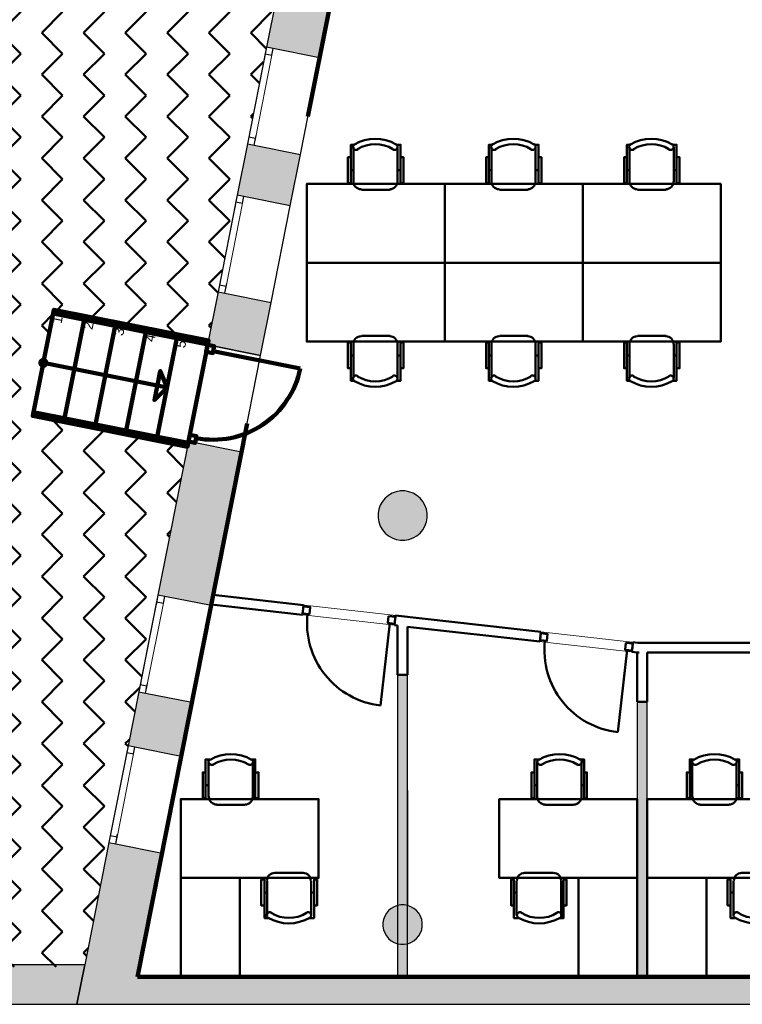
# Model space of a CAD drawing. Header units: metres. Extents: x -1 to 430, y -6 to 34.
# Tile 6 of 15: x 397.1 to 404.44, y 12.84 to 22.83. Entities that reach past the tile are written whole.
import ezdxf

# ---------------------------------------------------------------- set-up
doc = ezdxf.new("R2010")
doc.units = ezdxf.units.M
for name, pattern in [('CONTINUA', [0]), ('PUNKT', [6.35, 0, -6.35]), ('VERDECKT', [9.525, 6.35, -3.175])]:
    doc.linetypes.add(name, pattern=pattern)
for name, color, linetype, lineweight in [('3D P1 MURS EXISTENTS', 7, 'CONTINUA', 25), ('3D P1 MURS NOUS', 7, 'CONTINUA', 25), ('3D P1 PILAR', 7, 'CONTINUA', 25), ('P1  REVESTIMENT pintat (blau fosc)', 7, 'CONTINUA', 25), ('P1 MOBLES', 7, 'CONTINUA', 25), ('P1 REVESTIMENT  enguixat i pintat (lila)', 7, 'CONTINUA', 25)]:
    doc.layers.add(name, color=color, linetype=linetype, lineweight=lineweight)
doc.styles.add('ARIAL', font='arial.ttf')

# ---------------------------------------------------------------- blocks, each defined once
blk = doc.blocks.new('_CLOSEDFILLED')
at = {"color": 0, "linetype": 'ByBlock', "lineweight": -2}
blk.add_solid([(-1, 0), (0, 0), (-1, 0)], dxfattribs=at)
blk = doc.blocks.new('OBJETO_COMPLEJO_13')
at = {"layer": 'P1 MOBLES', "color": 202, "linetype": 'CONTINUA', "lineweight": 50, "transparency": 33554687}
for p, q in [((400.4877, 21.1862), (400.4877, 21.5375)), ((400.9364, 21.5375), (400.9364, 21.1862)), ((400.4623, 21.3047), (400.4877, 21.3047)), ((400.9661, 21.3047), (400.9364, 21.3047)), ((400.8602, 21.1057), (400.5681, 21.1057))]:
    blk.add_line(p, q, dxfattribs=at)
for points in [[(400.4623, 21.4359), (400.4327, 21.4359), (400.4327, 21.1735), (400.4623, 21.1735), (400.4623, 21.5629), (400.5004, 21.5629)], [(400.4969, 21.5673), (400.492, 21.5632), (400.4881, 21.5584), (400.4852, 21.553), (400.4835, 21.5473), (400.4828, 21.5412), (400.4833, 21.5352), (400.4851, 21.5292), (400.488, 21.5235), (400.492, 21.5186), (400.4968, 21.5146), (400.5022, 21.5117), (400.5079, 21.5099), (400.514, 21.5092), (400.52, 21.5097), (400.526, 21.5113), (400.5317, 21.5142)], [(400.8869, 21.5142), (400.8926, 21.5113), (400.8986, 21.5097), (400.9046, 21.5092), (400.9107, 21.5099), (400.9164, 21.5117), (400.9218, 21.5146), (400.9266, 21.5186), (400.9306, 21.5235), (400.9335, 21.5292), (400.9353, 21.5352), (400.9358, 21.5412), (400.9352, 21.5473), (400.9334, 21.553), (400.9305, 21.5584), (400.9266, 21.5632), (400.9217, 21.5673)], [(400.9661, 21.4359), (400.9957, 21.4359), (400.9957, 21.1735), (400.9661, 21.1735), (400.9661, 21.5629), (400.9237, 21.5629)], [(400.4871, 21.1896), (400.4887, 21.1738), (400.4932, 21.1591), (400.5004, 21.1458), (400.51, 21.1342), (400.5216, 21.1246), (400.5349, 21.1174), (400.5496, 21.1129), (400.5654, 21.1113)], [(400.8575, 21.1113), (400.8733, 21.1129), (400.888, 21.1174), (400.9013, 21.1246), (400.9128, 21.1342), (400.9224, 21.1458), (400.9296, 21.1591), (400.9342, 21.1738), (400.9358, 21.1896)]]:
    blk.add_lwpolyline(points, dxfattribs=at)
blk.add_lwpolyline([(401.4148, 20.3649), (400.0136, 20.3649), (400.0136, 21.165), (401.4148, 21.165), (401.4148, 20.3649)], close=True, dxfattribs=at)
for centre, radius, start, end in [((400.7094, 21.2068), 0.4167, 59.57383, 120.44578), ((400.7094, 21.228), 0.3405, 58.2581, 121.76492)]:
    blk.add_arc(centre, radius, start, end, dxfattribs=at)
blk = doc.blocks.new('OBJETO_COMPLEJO_14')
at = {"layer": 'P1 MOBLES', "color": 202, "linetype": 'CONTINUA', "lineweight": 50, "transparency": 33554687}
for p, q in [((400.8602, 19.6241), (400.5681, 19.6241)), ((400.4877, 19.5437), (400.4877, 19.1923)), ((400.9364, 19.1923), (400.9364, 19.5437)), ((400.4623, 19.4252), (400.4877, 19.4252)), ((400.9661, 19.4252), (400.9364, 19.4252))]:
    blk.add_line(p, q, dxfattribs=at)
blk.add_lwpolyline([(401.4148, 20.3649), (400.0136, 20.3649), (400.0136, 19.5649), (401.4148, 19.5649), (401.4148, 20.3649)], close=True, dxfattribs=at)
for points in [[(400.4871, 19.5403), (400.4887, 19.5561), (400.4932, 19.5708), (400.5004, 19.5841), (400.51, 19.5957), (400.5216, 19.6052), (400.5349, 19.6124), (400.5496, 19.617), (400.5654, 19.6186)], [(400.8575, 19.6186), (400.8733, 19.617), (400.888, 19.6124), (400.9013, 19.6052), (400.9128, 19.5957), (400.9224, 19.5841), (400.9296, 19.5708), (400.9342, 19.5561), (400.9358, 19.5403)], [(400.4623, 19.2939), (400.4327, 19.2939), (400.4327, 19.5564), (400.4623, 19.5564), (400.4623, 19.1669), (400.5004, 19.1669)], [(400.9661, 19.2939), (400.9957, 19.2939), (400.9957, 19.5564), (400.9661, 19.5564), (400.9661, 19.1669), (400.9237, 19.1669)], [(400.4969, 19.1625), (400.492, 19.1666), (400.4881, 19.1714), (400.4852, 19.1768), (400.4835, 19.1826), (400.4828, 19.1886), (400.4833, 19.1947), (400.4851, 19.2007), (400.488, 19.2063), (400.492, 19.2113), (400.4968, 19.2152), (400.5022, 19.2181), (400.5079, 19.22), (400.514, 19.2207), (400.52, 19.2202), (400.526, 19.2185), (400.5317, 19.2156)], [(400.8869, 19.2156), (400.8926, 19.2185), (400.8986, 19.2202), (400.9046, 19.2207), (400.9107, 19.22), (400.9164, 19.2181), (400.9218, 19.2152), (400.9266, 19.2113), (400.9306, 19.2063), (400.9335, 19.2007), (400.9353, 19.1947), (400.9358, 19.1886), (400.9352, 19.1826), (400.9334, 19.1768), (400.9305, 19.1714), (400.9266, 19.1666), (400.9217, 19.1625)]]:
    blk.add_lwpolyline(points, dxfattribs=at)
for centre, radius, start, end in [((400.7094, 19.5019), 0.3405, 238.23508, 301.7419), ((400.7094, 19.5231), 0.4167, 239.55422, 300.42617)]:
    blk.add_arc(centre, radius, start, end, dxfattribs=at)
blk = doc.blocks.new('OBJETO_COMPLEJO_15')
at = {"layer": 'P1 MOBLES', "color": 202, "linetype": 'CONTINUA', "lineweight": 50, "transparency": 33554687}
for p, q in [((401.8889, 21.1862), (401.8889, 21.5375)), ((402.3376, 21.5375), (402.3376, 21.1862)), ((401.8635, 21.3047), (401.8889, 21.3047)), ((402.3672, 21.3047), (402.3376, 21.3047)), ((402.2614, 21.1057), (401.9693, 21.1057))]:
    blk.add_line(p, q, dxfattribs=at)
for points in [[(401.8635, 21.4359), (401.8339, 21.4359), (401.8339, 21.1735), (401.8635, 21.1735), (401.8635, 21.5629), (401.9016, 21.5629)], [(401.8981, 21.5673), (401.8932, 21.5632), (401.8892, 21.5584), (401.8864, 21.553), (401.8846, 21.5473), (401.884, 21.5412), (401.8845, 21.5352), (401.8862, 21.5292), (401.8892, 21.5235), (401.8932, 21.5186), (401.898, 21.5146), (401.9034, 21.5117), (401.9091, 21.5099), (401.9151, 21.5092), (401.9212, 21.5097), (401.9272, 21.5113), (401.9329, 21.5142)], [(402.2881, 21.5142), (402.2938, 21.5113), (402.2997, 21.5097), (402.3058, 21.5092), (402.3118, 21.5099), (402.3176, 21.5117), (402.323, 21.5146), (402.3278, 21.5186), (402.3318, 21.5235), (402.3347, 21.5292), (402.3364, 21.5352), (402.337, 21.5412), (402.3363, 21.5473), (402.3346, 21.553), (402.3317, 21.5584), (402.3278, 21.5632), (402.3229, 21.5673)], [(402.3672, 21.4359), (402.3969, 21.4359), (402.3969, 21.1735), (402.3672, 21.1735), (402.3672, 21.5629), (402.3249, 21.5629)], [(401.8882, 21.1896), (401.8898, 21.1738), (401.8944, 21.1591), (401.9016, 21.1458), (401.9112, 21.1342), (401.9228, 21.1246), (401.9361, 21.1174), (401.9508, 21.1129), (401.9666, 21.1113)], [(402.2587, 21.1113), (402.2744, 21.1129), (402.2891, 21.1174), (402.3024, 21.1246), (402.314, 21.1342), (402.3236, 21.1458), (402.3308, 21.1591), (402.3354, 21.1738), (402.337, 21.1896)]]:
    blk.add_lwpolyline(points, dxfattribs=at)
blk.add_lwpolyline([(402.8159, 20.3649), (401.4148, 20.3649), (401.4148, 21.165), (402.8159, 21.165), (402.8159, 20.3649)], close=True, dxfattribs=at)
for centre, radius, start, end in [((402.1106, 21.2068), 0.4167, 59.57383, 120.44578), ((402.1106, 21.228), 0.3405, 58.2581, 121.76492)]:
    blk.add_arc(centre, radius, start, end, dxfattribs=at)
blk = doc.blocks.new('OBJETO_COMPLEJO_16')
at = {"layer": 'P1 MOBLES', "color": 202, "linetype": 'CONTINUA', "lineweight": 50, "transparency": 33554687}
for p, q in [((402.2614, 19.6241), (401.9693, 19.6241)), ((401.8889, 19.5437), (401.8889, 19.1923)), ((402.3376, 19.1923), (402.3376, 19.5437)), ((401.8635, 19.4252), (401.8889, 19.4252)), ((402.3672, 19.4252), (402.3376, 19.4252))]:
    blk.add_line(p, q, dxfattribs=at)
blk.add_lwpolyline([(402.8159, 20.3649), (401.4148, 20.3649), (401.4148, 19.5649), (402.8159, 19.5649), (402.8159, 20.3649)], close=True, dxfattribs=at)
for points in [[(401.8882, 19.5403), (401.8898, 19.5561), (401.8944, 19.5708), (401.9016, 19.5841), (401.9112, 19.5957), (401.9228, 19.6052), (401.9361, 19.6124), (401.9508, 19.617), (401.9666, 19.6186)], [(402.2587, 19.6186), (402.2744, 19.617), (402.2891, 19.6124), (402.3024, 19.6052), (402.314, 19.5957), (402.3236, 19.5841), (402.3308, 19.5708), (402.3354, 19.5561), (402.337, 19.5403)], [(401.8635, 19.2939), (401.8339, 19.2939), (401.8339, 19.5564), (401.8635, 19.5564), (401.8635, 19.1669), (401.9016, 19.1669)], [(402.3672, 19.2939), (402.3969, 19.2939), (402.3969, 19.5564), (402.3672, 19.5564), (402.3672, 19.1669), (402.3249, 19.1669)], [(401.8981, 19.1625), (401.8932, 19.1666), (401.8892, 19.1714), (401.8864, 19.1768), (401.8846, 19.1826), (401.884, 19.1886), (401.8845, 19.1947), (401.8862, 19.2007), (401.8892, 19.2063), (401.8932, 19.2113), (401.898, 19.2152), (401.9034, 19.2181), (401.9091, 19.22), (401.9151, 19.2207), (401.9212, 19.2202), (401.9272, 19.2185), (401.9329, 19.2156)], [(402.2881, 19.2156), (402.2938, 19.2185), (402.2997, 19.2202), (402.3058, 19.2207), (402.3118, 19.22), (402.3176, 19.2181), (402.323, 19.2152), (402.3278, 19.2113), (402.3318, 19.2063), (402.3347, 19.2007), (402.3364, 19.1947), (402.337, 19.1886), (402.3363, 19.1826), (402.3346, 19.1768), (402.3317, 19.1714), (402.3278, 19.1666), (402.3229, 19.1625)]]:
    blk.add_lwpolyline(points, dxfattribs=at)
for centre, radius, start, end in [((402.1106, 19.5019), 0.3405, 238.23508, 301.7419), ((402.1106, 19.5231), 0.4167, 239.55422, 300.42617)]:
    blk.add_arc(centre, radius, start, end, dxfattribs=at)
blk = doc.blocks.new('OBJETO_COMPLEJO_17')
at = {"layer": 'P1 MOBLES', "color": 202, "linetype": 'CONTINUA', "lineweight": 50, "transparency": 33554687}
for p, q in [((403.2901, 21.1862), (403.2901, 21.5375)), ((403.7388, 21.5375), (403.7388, 21.1862)), ((403.2647, 21.3047), (403.2901, 21.3047)), ((403.7684, 21.3047), (403.7388, 21.3047)), ((403.6626, 21.1057), (403.3705, 21.1057))]:
    blk.add_line(p, q, dxfattribs=at)
for points in [[(403.2647, 21.4359), (403.235, 21.4359), (403.235, 21.1735), (403.2647, 21.1735), (403.2647, 21.5629), (403.3028, 21.5629)], [(403.2993, 21.5673), (403.2943, 21.5632), (403.2904, 21.5584), (403.2876, 21.553), (403.2858, 21.5473), (403.2852, 21.5412), (403.2857, 21.5352), (403.2874, 21.5292), (403.2904, 21.5235), (403.2944, 21.5186), (403.2992, 21.5146), (403.3045, 21.5117), (403.3103, 21.5099), (403.3163, 21.5092), (403.3224, 21.5097), (403.3284, 21.5113), (403.3341, 21.5142)], [(403.6893, 21.5142), (403.695, 21.5113), (403.7009, 21.5097), (403.707, 21.5092), (403.713, 21.5099), (403.7188, 21.5117), (403.7242, 21.5146), (403.7289, 21.5186), (403.7329, 21.5235), (403.7359, 21.5292), (403.7376, 21.5352), (403.7381, 21.5412), (403.7375, 21.5473), (403.7358, 21.553), (403.7329, 21.5584), (403.729, 21.5632), (403.7241, 21.5673)], [(403.7684, 21.4359), (403.798, 21.4359), (403.798, 21.1735), (403.7684, 21.1735), (403.7684, 21.5629), (403.7261, 21.5629)], [(403.2894, 21.1896), (403.291, 21.1738), (403.2956, 21.1591), (403.3028, 21.1458), (403.3124, 21.1342), (403.3239, 21.1246), (403.3372, 21.1174), (403.3519, 21.1129), (403.3677, 21.1113)], [(403.6598, 21.1113), (403.6756, 21.1129), (403.6903, 21.1174), (403.7036, 21.1246), (403.7152, 21.1342), (403.7248, 21.1458), (403.732, 21.1591), (403.7366, 21.1738), (403.7381, 21.1896)]]:
    blk.add_lwpolyline(points, dxfattribs=at)
blk.add_lwpolyline([(404.2171, 20.3649), (402.8159, 20.3649), (402.8159, 21.165), (404.2171, 21.165), (404.2171, 20.3649)], close=True, dxfattribs=at)
for centre, radius, start, end in [((403.5117, 21.2068), 0.4167, 59.57383, 120.44578), ((403.5117, 21.228), 0.3405, 58.2581, 121.76492)]:
    blk.add_arc(centre, radius, start, end, dxfattribs=at)
blk = doc.blocks.new('OBJETO_COMPLEJO_18')
at = {"layer": 'P1 MOBLES', "color": 202, "linetype": 'CONTINUA', "lineweight": 50, "transparency": 33554687}
for p, q in [((403.6626, 19.6241), (403.3705, 19.6241)), ((403.2901, 19.5437), (403.2901, 19.1923)), ((403.7388, 19.1923), (403.7388, 19.5437)), ((403.2647, 19.4252), (403.2901, 19.4252)), ((403.7684, 19.4252), (403.7388, 19.4252))]:
    blk.add_line(p, q, dxfattribs=at)
blk.add_lwpolyline([(404.2171, 20.3649), (402.8159, 20.3649), (402.8159, 19.5649), (404.2171, 19.5649), (404.2171, 20.3649)], close=True, dxfattribs=at)
for points in [[(403.2894, 19.5403), (403.291, 19.5561), (403.2956, 19.5708), (403.3028, 19.5841), (403.3124, 19.5957), (403.3239, 19.6052), (403.3372, 19.6124), (403.3519, 19.617), (403.3677, 19.6186)], [(403.6598, 19.6186), (403.6756, 19.617), (403.6903, 19.6124), (403.7036, 19.6052), (403.7152, 19.5957), (403.7248, 19.5841), (403.732, 19.5708), (403.7366, 19.5561), (403.7381, 19.5403)], [(403.2647, 19.2939), (403.235, 19.2939), (403.235, 19.5564), (403.2647, 19.5564), (403.2647, 19.1669), (403.3028, 19.1669)], [(403.7684, 19.2939), (403.798, 19.2939), (403.798, 19.5564), (403.7684, 19.5564), (403.7684, 19.1669), (403.7261, 19.1669)], [(403.2993, 19.1625), (403.2943, 19.1666), (403.2904, 19.1714), (403.2876, 19.1768), (403.2858, 19.1826), (403.2852, 19.1886), (403.2857, 19.1947), (403.2874, 19.2007), (403.2904, 19.2063), (403.2944, 19.2113), (403.2992, 19.2152), (403.3045, 19.2181), (403.3103, 19.22), (403.3163, 19.2207), (403.3224, 19.2202), (403.3284, 19.2185), (403.3341, 19.2156)], [(403.6893, 19.2156), (403.695, 19.2185), (403.7009, 19.2202), (403.707, 19.2207), (403.713, 19.22), (403.7188, 19.2181), (403.7242, 19.2152), (403.7289, 19.2113), (403.7329, 19.2063), (403.7359, 19.2007), (403.7376, 19.1947), (403.7381, 19.1886), (403.7375, 19.1826), (403.7358, 19.1768), (403.7329, 19.1714), (403.729, 19.1666), (403.7241, 19.1625)]]:
    blk.add_lwpolyline(points, dxfattribs=at)
for centre, radius, start, end in [((403.5117, 19.5019), 0.3405, 238.23508, 301.7419), ((403.5117, 19.5231), 0.4167, 239.55422, 300.42617)]:
    blk.add_arc(centre, radius, start, end, dxfattribs=at)

msp = doc.modelspace()

# ---------------------------------------------------------------- hatches: boundary and pattern name
at = {"layer": '3D P1 MURS EXISTENTS', "linetype": 'CONTINUA', "lineweight": 18, "true_color": 0xa0a0a0, "transparency": 33554687}
for points in [[(399.9162, 24.1222), (399.6053, 22.5527), (400.1448, 22.4458), (400.4557, 24.0153)], [(399.3077, 21.0509), (399.8472, 20.9441), (399.9504, 21.4649), (399.4109, 21.5718)], [(399.6529, 19.9631), (399.1134, 20.07), (399.0065, 19.5305), (399.546, 19.4236)], [(398.8121, 18.5496), (398.5038, 16.9935), (399.0434, 16.8866), (399.3517, 18.4427)], [(398.7402, 15.3564), (398.849, 15.9057), (398.3095, 16.0126), (398.2007, 15.4633)], [(398.0063, 14.4823), (397.681, 12.8406), (398.2417, 12.8406), (398.5458, 14.3754)], [(391.8997, 12.8406), (397.681, 12.8406), (397.7603, 13.2406), (391.8997, 13.2406)], [(398.2417, 12.8406), (423.6575, 12.8406), (423.7155, 13.1206), (398.2972, 13.1206)]]:
    msp.add_hatch(color=253, dxfattribs=at).paths.add_polyline_path(points)
at = {"layer": '3D P1 MURS NOUS', "linetype": 'CONTINUA', "lineweight": 18, "true_color": 0x006e00, "transparency": 33554687}
for points in [[(400.936, 16.1836), (400.936, 13.1206), (401.036, 13.1206), (401.036, 16.1836)], [(403.3696, 15.9095), (403.3696, 13.1237), (403.4696, 13.1237), (403.4696, 15.9095)]]:
    msp.add_hatch(color=96, dxfattribs=at).paths.add_polyline_path(points)
at = {"layer": '3D P1 PILAR', "linetype": 'CONTINUA', "lineweight": 18, "transparency": 33554687}
for points in [[(401.0088, 18.0491), (400.9651, 18.0491), (400.9221, 18.0416), (400.8811, 18.0266), (400.8432, 18.0048), (400.8098, 17.9767), (400.7817, 17.9432), (400.7598, 17.9054), (400.7449, 17.8643), (400.7373, 17.8213), (400.7373, 17.7776), (400.7449, 17.7346), (400.7598, 17.6935), (400.7817, 17.6557), (400.8098, 17.6222), (400.8432, 17.5942), (400.8811, 17.5723), (400.9221, 17.5574), (400.9651, 17.5498), (401.0088, 17.5498), (401.0519, 17.5574), (401.0929, 17.5723), (401.1307, 17.5942), (401.1642, 17.6222), (401.1923, 17.6557), (401.2141, 17.6935), (401.2291, 17.7346), (401.2367, 17.7776), (401.2367, 17.8213), (401.2291, 17.8643), (401.2141, 17.9054), (401.1923, 17.9432), (401.1642, 17.9767), (401.1307, 18.0048), (401.0929, 18.0266), (401.0519, 18.0416)], [(401.0045, 13.8492), (400.9695, 13.8492), (400.9351, 13.8431), (400.9022, 13.8312), (400.872, 13.8137), (400.8452, 13.7912), (400.8227, 13.7645), (400.8053, 13.7342), (400.7933, 13.7014), (400.7872, 13.6669), (400.7872, 13.632), (400.7933, 13.5976), (400.8053, 13.5647), (400.8227, 13.5345), (400.8452, 13.5077), (400.872, 13.4852), (400.9022, 13.4677), (400.9351, 13.4558), (400.9695, 13.4497), (401.0045, 13.4497), (401.0389, 13.4558), (401.0717, 13.4677), (401.102, 13.4852), (401.1288, 13.5077), (401.1512, 13.5345), (401.1687, 13.5647), (401.1807, 13.5976), (401.1867, 13.632), (401.1867, 13.6669), (401.1807, 13.7014), (401.1687, 13.7342), (401.1512, 13.7645), (401.1288, 13.7912), (401.102, 13.8137), (401.0717, 13.8312), (401.0389, 13.8431)]]:
    msp.add_hatch(color=9, dxfattribs=at).paths.add_polyline_path(points)
at = {"layer": 'P1 MOBLES', "linetype": 'CONTINUA', "lineweight": 50, "transparency": 33554687}
h = msp.add_hatch(dxfattribs=at)
h.set_pattern_fill('TRAMA', color=202, scale=0.3, angle=135, style=0, pattern_type=2)
h.set_pattern_definition([(135, (-0.84853, 6e-17), (-0.42426407, 3e-17), [0.3, -0.3]), (225, (-0.84853, 6e-17), (-7e-17, -0.42426407), [0.3, -0.3])])
h.paths.add_polyline_path([(400.4234, 26.6821), (400.6941, 28.0485), (394.4398, 28.0485), (394.4398, 13.2195), (397.7561, 13.2195), (398.8018, 18.4972), (397.2323, 18.8081), (397.446, 19.8872), (399.0155, 19.5762), (400.2096, 25.603), (398.6401, 25.914), (398.8539, 26.993)], flags=0)

# ---------------------------------------------------------------- linework, layer by layer
at = {"layer": '3D P1 MURS EXISTENTS', "color": 7, "linetype": 'CONTINUA', "lineweight": 25, "transparency": 33554687}
for p, q in [((399.9162, 24.1222), (399.6053, 22.5527)), ((400.1448, 22.4458), (400.4557, 24.0153)), ((399.6053, 22.5527), (399.4109, 21.5718)), ((399.6739, 22.5391), (399.6053, 22.5527)), ((400.1448, 22.4458), (399.6739, 22.5391)), ((399.9504, 21.4649), (400.1448, 22.4458)), ((399.4109, 21.5718), (399.3077, 21.0509)), ((399.4109, 21.5718), (399.4796, 21.5582)), ((399.4796, 21.5582), (399.9504, 21.4649)), ((399.8472, 20.9441), (399.9504, 21.4649)), ((399.3077, 21.0509), (399.1134, 20.07)), ((399.3764, 21.0373), (399.3077, 21.0509)), ((399.8472, 20.9441), (399.3764, 21.0373)), ((399.6529, 19.9631), (399.8472, 20.9441)), ((399.1134, 20.07), (399.0065, 19.5305)), ((399.1134, 20.07), (399.182, 20.0564)), ((399.182, 20.0564), (399.6529, 19.9631)), ((399.546, 19.4236), (399.6529, 19.9631)), ((399.0065, 19.5305), (399.546, 19.4236)), ((398.8121, 18.5496), (398.5038, 16.9935)), ((399.3517, 18.4427), (398.8121, 18.5496)), ((399.0434, 16.8866), (399.3517, 18.4427)), ((398.5038, 16.9935), (398.3095, 16.0126)), ((398.5725, 16.9799), (398.5038, 16.9935)), ((399.0434, 16.8866), (398.5725, 16.9799)), ((398.849, 15.9057), (399.0434, 16.8866)), ((398.3095, 16.0126), (398.2007, 15.4633)), ((398.3095, 16.0126), (398.3782, 15.999)), ((398.3782, 15.999), (398.849, 15.9057)), ((398.7402, 15.3564), (398.849, 15.9057)), ((398.2007, 15.4633), (398.0063, 14.4823)), ((398.2693, 15.4497), (398.2007, 15.4633)), ((398.7402, 15.3564), (398.2693, 15.4497)), ((398.5458, 14.3754), (398.7402, 15.3564)), ((398.0063, 14.4823), (397.7603, 13.2406)), ((398.0063, 14.4823), (398.075, 14.4687)), ((398.075, 14.4687), (398.5458, 14.3754)), ((398.2972, 13.1206), (398.5458, 14.3754)), ((397.7603, 13.2406), (394.4398, 13.2406)), ((397.681, 12.8406), (397.7603, 13.2406)), ((397.7603, 13.2406), (397.681, 12.8406)), ((423.7155, 13.1206), (398.2972, 13.1206)), ((391.8997, 12.8406), (397.681, 12.8406)), ((397.681, 12.8406), (398.2417, 12.8406)), ((398.2417, 12.8406), (423.6575, 12.8406))]:
    msp.add_line(p, q, dxfattribs=at)
at = {"layer": '3D P1 MURS EXISTENTS', "color": 7, "linetype": 'PUNKT', "lineweight": 25, "transparency": 33554687}
for p, q in [((399.6053, 22.5527), (399.4109, 21.5718)), ((399.4796, 21.5582), (399.6739, 22.5391)), ((399.6739, 22.5391), (399.6053, 22.5527)), ((399.4109, 21.5718), (399.4796, 21.5582)), ((399.3077, 21.0509), (399.1134, 20.07)), ((399.182, 20.0564), (399.3764, 21.0373)), ((399.3764, 21.0373), (399.3077, 21.0509)), ((399.1134, 20.07), (399.182, 20.0564)), ((398.5038, 16.9935), (398.3095, 16.0126)), ((398.5725, 16.9799), (398.5038, 16.9935)), ((398.3782, 15.999), (398.5725, 16.9799)), ((398.3095, 16.0126), (398.3782, 15.999)), ((398.2007, 15.4633), (398.0063, 14.4823)), ((398.075, 14.4687), (398.2693, 15.4497)), ((398.2693, 15.4497), (398.2007, 15.4633)), ((398.0063, 14.4823), (398.075, 14.4687))]:
    msp.add_line(p, q, dxfattribs=at)
at = {"layer": '3D P1 MURS EXISTENTS', "color": 40, "linetype": 'CONTINUA', "lineweight": 18, "transparency": 33554687}
for points in [[(399.5917, 22.484), (399.4245, 21.6404), (399.4932, 21.6268), (399.6603, 22.4704), (399.5917, 22.484)], [(399.2941, 20.9823), (399.127, 20.1387), (399.1956, 20.1251), (399.3628, 20.9687), (399.2941, 20.9823)], [(398.4902, 16.9248), (398.3231, 16.0812), (398.3918, 16.0676), (398.5589, 16.9112), (398.4902, 16.9248)], [(398.1871, 15.3946), (398.0199, 14.551), (398.0886, 14.5374), (398.2557, 15.381), (398.1871, 15.3946)]]:
    msp.add_lwpolyline(points, close=True, dxfattribs=at)
at = {"layer": '3D P1 MURS EXISTENTS', "color": 7, "linetype": 'CONTINUA', "lineweight": 25, "transparency": 33554687}
for points in [[(399.6053, 22.5527), (399.5917, 22.484), (399.6603, 22.4704), (399.6739, 22.5391), (399.6053, 22.5527)], [(399.4245, 21.6404), (399.4109, 21.5718), (399.4796, 21.5582), (399.4932, 21.6268), (399.4245, 21.6404)], [(399.3077, 21.0509), (399.2941, 20.9823), (399.3628, 20.9687), (399.3764, 21.0373), (399.3077, 21.0509)], [(399.127, 20.1387), (399.1134, 20.07), (399.182, 20.0564), (399.1956, 20.1251), (399.127, 20.1387)], [(398.5038, 16.9935), (398.4902, 16.9248), (398.5589, 16.9112), (398.5725, 16.9799), (398.5038, 16.9935)], [(398.3231, 16.0812), (398.3095, 16.0126), (398.3782, 15.999), (398.3918, 16.0676), (398.3231, 16.0812)], [(398.2007, 15.4633), (398.1871, 15.3946), (398.2557, 15.381), (398.2693, 15.4497), (398.2007, 15.4633)], [(398.0199, 14.551), (398.0063, 14.4823), (398.075, 14.4687), (398.0886, 14.5374), (398.0199, 14.551)]]:
    msp.add_lwpolyline(points, close=True, dxfattribs=at)
at = {"layer": '3D P1 MURS NOUS', "color": 240, "linetype": 'CONTINUA', "lineweight": 140, "transparency": 33554687}
for p, q in [((397.44, 19.8497), (397.2405, 18.8494)), ((397.7538, 19.7871), (397.5543, 18.7868)), ((398.0676, 19.7245), (397.8681, 18.7242)), ((398.3815, 19.6619), (398.1819, 18.6616)), ((398.6953, 19.5993), (398.4958, 18.599)), ((399.0654, 19.4679), (399.9473, 19.2931)), ((397.3403, 19.3495), (398.5955, 19.0991))]:
    msp.add_line(p, q, dxfattribs=at)
at = {"layer": '3D P1 MURS NOUS', "color": 7, "linetype": 'CONTINUA', "lineweight": 25, "transparency": 33554687}
for p, q in [((399.546, 19.4236), (399.0065, 19.5305)), ((399.3517, 18.4427), (399.546, 19.4236)), ((400.936, 16.1836), (400.936, 13.1206)), ((401.036, 16.1836), (400.936, 16.1836)), ((401.036, 13.1206), (401.036, 16.1836)), ((403.3696, 15.9095), (403.3696, 13.1237)), ((403.4696, 15.9095), (403.3696, 15.9095)), ((403.4696, 13.1237), (403.4696, 15.9095)), ((400.936, 13.1206), (401.036, 13.1206)), ((403.3696, 13.1237), (403.4696, 13.1237))]:
    msp.add_line(p, q, dxfattribs=at)
at = {"layer": '3D P1 MURS NOUS', "color": 4, "linetype": 'CONTINUA', "lineweight": 50, "transparency": 33554687}
for p, q in [((399.0648, 16.995), (399.0453, 16.8966)), ((399.9816, 16.8917), (399.0648, 16.995)), ((399.0453, 16.8966), (399.9704, 16.7924)), ((399.9816, 16.8917), (399.9704, 16.7924)), ((400.9045, 16.6871), (400.9157, 16.7865)), ((402.3914, 16.6203), (400.9157, 16.7865)), ((400.8565, 16.7076), (400.7625, 15.8729)), ((400.9045, 16.6871), (400.936, 16.6836)), ((400.936, 16.6836), (400.936, 16.1836)), ((401.036, 16.1836), (401.036, 16.6723)), ((401.036, 16.6723), (402.3802, 16.5209)), ((402.3914, 16.6203), (402.3802, 16.5209)), ((403.3146, 16.4179), (403.3249, 16.5095)), ((403.3249, 16.5095), (403.3255, 16.5151)), ((403.3752, 16.5095), (403.3255, 16.5151)), ((404.7972, 16.5095), (403.3752, 16.5095)), ((403.2663, 16.4362), (403.1723, 15.6015)), ((403.3143, 16.4157), (403.3146, 16.4179)), ((403.3143, 16.4157), (403.3696, 16.4095)), ((403.3696, 16.4095), (403.3878, 16.4095)), ((403.3696, 16.4095), (403.3696, 15.9095)), ((403.3898, 16.4092), (403.3696, 16.4095)), ((403.3878, 16.4095), (403.3898, 16.4092)), ((403.4696, 16.4095), (404.7972, 16.4095)), ((403.4696, 15.9095), (403.4696, 16.4095)), ((400.936, 16.1836), (401.036, 16.1836)), ((403.3696, 15.9095), (403.4696, 15.9095))]:
    msp.add_line(p, q, dxfattribs=at)
at = {"layer": '3D P1 MURS NOUS', "color": 240, "linetype": 'CONTINUA', "lineweight": 140, "transparency": 33554687}
for points in [[(397.44, 19.8497), (399.0091, 19.5367), (399.0169, 19.5759), (397.4478, 19.8889), (397.44, 19.8497)], [(397.44, 19.8497), (399.0091, 19.5367), (398.8096, 18.5364), (397.2405, 18.8494), (397.44, 19.8497)], [(398.9929, 19.4618), (399.0065, 19.5305), (399.0752, 19.5169), (399.0615, 19.4482), (398.9929, 19.4618)], [(398.5955, 19.0991), (398.5268, 19.2658), (398.4681, 18.9716), (398.5955, 19.0991)], [(397.2405, 18.8494), (398.8096, 18.5364), (398.8018, 18.4972), (397.2327, 18.8101), (397.2405, 18.8494)], [(398.8123, 18.5505), (398.8259, 18.6192), (398.8946, 18.6056), (398.881, 18.5369), (398.8123, 18.5505)]]:
    msp.add_lwpolyline(points, close=True, dxfattribs=at)
at = {"layer": '3D P1 MURS NOUS', "color": 4, "linetype": 'CONTINUA', "lineweight": 50, "transparency": 33554687}
for points in [[(399.9799, 16.8768), (400.0495, 16.869), (400.0417, 16.7994), (399.9721, 16.8073), (399.9799, 16.8768)], [(400.8445, 16.7794), (400.914, 16.7716), (400.9062, 16.702), (400.8366, 16.7099), (400.8445, 16.7794)], [(402.3897, 16.6054), (402.4593, 16.5975), (402.4514, 16.528), (402.3819, 16.5358), (402.3897, 16.6054)], [(403.2543, 16.508), (403.3238, 16.5002), (403.316, 16.4306), (403.2464, 16.4384), (403.2543, 16.508)]]:
    msp.add_lwpolyline(points, close=True, dxfattribs=at)
at = {"layer": '3D P1 MURS NOUS', "color": 240, "linetype": 'CONTINUA', "lineweight": 140, "transparency": 33554687}
msp.add_circle((397.3403, 19.3495), 0.03, dxfattribs=at)
msp.add_arc((399.0654, 19.4679), 0.899, 258.79336, 348.79336, dxfattribs=at)
at = {"layer": '3D P1 MURS NOUS', "color": 4, "linetype": 'CONTINUA', "lineweight": 50, "transparency": 33554687}
for centre in [(400.8565, 16.7076), (403.2663, 16.4362)]:
    msp.add_arc(centre, 0.84, 173.57296, 263.57296, dxfattribs=at)
at = {"layer": '3D P1 PILAR', "color": 7, "linetype": 'CONTINUA', "lineweight": 25, "transparency": 33554687}
for p, q in [((400.8432, 18.0048), (400.8098, 17.9767)), ((400.8811, 18.0266), (400.8432, 18.0048)), ((400.9221, 18.0416), (400.8811, 18.0266)), ((400.9651, 18.0491), (400.9221, 18.0416)), ((401.0088, 18.0491), (400.9651, 18.0491)), ((401.0519, 18.0416), (401.0088, 18.0491)), ((401.0929, 18.0266), (401.0519, 18.0416)), ((401.1307, 18.0048), (401.0929, 18.0266)), ((401.1642, 17.9767), (401.1307, 18.0048)), ((400.7598, 17.9054), (400.7449, 17.8643)), ((400.7817, 17.9432), (400.7598, 17.9054)), ((400.8098, 17.9767), (400.7817, 17.9432)), ((401.1923, 17.9432), (401.1642, 17.9767)), ((401.2141, 17.9054), (401.1923, 17.9432)), ((401.2291, 17.8643), (401.2141, 17.9054)), ((400.7449, 17.8643), (400.7373, 17.8213)), ((400.7373, 17.8213), (400.7373, 17.7776)), ((401.2367, 17.8213), (401.2291, 17.8643)), ((401.2367, 17.7776), (401.2367, 17.8213)), ((400.7373, 17.7776), (400.7449, 17.7346)), ((400.7449, 17.7346), (400.7598, 17.6935)), ((400.7598, 17.6935), (400.7817, 17.6557)), ((401.1923, 17.6557), (401.2141, 17.6935)), ((401.2141, 17.6935), (401.2291, 17.7346)), ((401.2291, 17.7346), (401.2367, 17.7776)), ((400.7817, 17.6557), (400.8098, 17.6222)), ((400.8098, 17.6222), (400.8432, 17.5942)), ((400.8432, 17.5942), (400.8811, 17.5723)), ((401.0929, 17.5723), (401.1307, 17.5942)), ((401.1307, 17.5942), (401.1642, 17.6222)), ((401.1642, 17.6222), (401.1923, 17.6557)), ((400.8811, 17.5723), (400.9221, 17.5574)), ((400.9221, 17.5574), (400.9651, 17.5498)), ((400.9651, 17.5498), (401.0088, 17.5498)), ((401.0088, 17.5498), (401.0519, 17.5574)), ((401.0519, 17.5574), (401.0929, 17.5723)), ((400.8452, 13.7912), (400.8227, 13.7645)), ((400.872, 13.8137), (400.8452, 13.7912)), ((400.9022, 13.8312), (400.872, 13.8137)), ((400.9351, 13.8431), (400.9022, 13.8312)), ((400.9695, 13.8492), (400.9351, 13.8431)), ((401.0045, 13.8492), (400.9695, 13.8492)), ((401.0389, 13.8431), (401.0045, 13.8492)), ((401.0717, 13.8312), (401.0389, 13.8431)), ((401.102, 13.8137), (401.0717, 13.8312)), ((401.1288, 13.7912), (401.102, 13.8137)), ((401.1512, 13.7645), (401.1288, 13.7912)), ((400.7933, 13.7014), (400.7872, 13.6669)), ((400.8053, 13.7342), (400.7933, 13.7014)), ((400.8227, 13.7645), (400.8053, 13.7342)), ((401.1687, 13.7342), (401.1512, 13.7645)), ((401.1807, 13.7014), (401.1687, 13.7342)), ((401.1867, 13.6669), (401.1807, 13.7014)), ((400.7872, 13.6669), (400.7872, 13.632)), ((400.7872, 13.632), (400.7933, 13.5976)), ((400.7933, 13.5976), (400.8053, 13.5647)), ((401.1687, 13.5647), (401.1807, 13.5976)), ((401.1807, 13.5976), (401.1867, 13.632)), ((401.1867, 13.632), (401.1867, 13.6669)), ((400.8053, 13.5647), (400.8227, 13.5345)), ((400.8227, 13.5345), (400.8452, 13.5077)), ((400.8452, 13.5077), (400.872, 13.4852)), ((401.102, 13.4852), (401.1288, 13.5077)), ((401.1288, 13.5077), (401.1512, 13.5345)), ((401.1512, 13.5345), (401.1687, 13.5647)), ((400.872, 13.4852), (400.9022, 13.4677)), ((400.9022, 13.4677), (400.9351, 13.4558)), ((400.9351, 13.4558), (400.9695, 13.4497)), ((400.9695, 13.4497), (401.0045, 13.4497)), ((401.0045, 13.4497), (401.0389, 13.4558)), ((401.0389, 13.4558), (401.0717, 13.4677)), ((401.0717, 13.4677), (401.102, 13.4852))]:
    msp.add_line(p, q, dxfattribs=at)
at = {"layer": 'P1  REVESTIMENT pintat (blau fosc)', "color": 180, "linetype": 'VERDECKT', "lineweight": 13, "transparency": 33554687}
for p, q in [((399.0648, 16.995), (402.3914, 16.6203)), ((400.936, 16.6836), (399.0453, 16.8966)), ((400.936, 16.6836), (400.936, 16.1836)), ((401.036, 16.6723), (401.036, 16.1836)), ((403.3696, 16.4095), (401.036, 16.6723)), ((402.3914, 16.6203), (403.3752, 16.5095)), ((403.3752, 16.5095), (409.695, 16.5095)), ((403.3696, 15.9095), (403.3696, 16.4095)), ((405.7872, 16.4095), (403.4696, 16.4095)), ((403.4696, 16.4095), (403.4696, 15.9095))]:
    msp.add_line(p, q, dxfattribs=at)
at = {"layer": 'P1  REVESTIMENT pintat (blau fosc)', "color": 180, "linetype": 'CONTINUA', "lineweight": 13, "transparency": 33554687}
for p, q in [((400.936, 16.1836), (400.9351, 13.8431)), ((401.036, 16.1836), (401.0389, 13.8431)), ((403.3696, 15.9095), (403.3696, 13.1237)), ((403.4696, 15.9095), (403.4696, 13.1237))]:
    msp.add_line(p, q, dxfattribs=at)
at = {"layer": 'P1 MOBLES', "color": 202, "linetype": 'CONTINUA', "lineweight": 50, "transparency": 33554687}
for p, q in [((399.017, 14.944), (399.017, 15.2995)), ((399.4657, 15.2995), (399.4657, 14.944)), ((402.3546, 14.944), (402.3546, 15.2995)), ((402.8034, 15.2995), (402.8034, 14.944)), ((403.9267, 14.944), (403.9267, 15.2995)), ((404.3755, 15.2995), (404.3755, 14.944)), ((398.9874, 15.0625), (399.017, 15.0625)), ((399.4911, 15.0625), (399.4657, 15.0625)), ((402.325, 15.0625), (402.3546, 15.0625)), ((402.8288, 15.0625), (402.8034, 15.0625)), ((403.9013, 15.0625), (403.9267, 15.0625)), ((404.4051, 15.0625), (404.3755, 15.0625)), ((399.3853, 14.8635), (399.0974, 14.8635)), ((402.7229, 14.8635), (402.4308, 14.8635)), ((404.2993, 14.8635), (404.0072, 14.8635)), ((399.6107, 13.7417), (399.6107, 14.0931)), ((399.6911, 14.1735), (399.979, 14.1735)), ((400.0594, 14.0931), (400.0594, 13.7417)), ((402.143, 14.0931), (402.143, 13.7417)), ((402.5155, 14.1735), (402.2234, 14.1735)), ((402.5959, 13.7417), (402.5959, 14.0931)), ((404.3458, 13.7417), (404.3458, 14.0931)), ((404.4263, 14.1735), (404.7141, 14.1735)), ((399.5853, 13.9746), (399.6107, 13.9746)), ((400.089, 13.9746), (400.0594, 13.9746)), ((402.1176, 13.9746), (402.143, 13.9746)), ((402.6213, 13.9746), (402.5959, 13.9746)), ((404.3162, 13.9746), (404.3458, 13.9746))]:
    msp.add_line(p, q, dxfattribs=at)
for points in [[(398.9874, 15.1937), (398.9577, 15.1937), (398.9577, 14.9313), (398.9874, 14.9313), (398.9874, 15.3249), (399.0297, 15.3249)], [(399.0311, 15.328), (399.0262, 15.324), (399.0222, 15.3192), (399.0194, 15.3138), (399.0176, 15.308), (399.017, 15.3019), (399.0175, 15.2959), (399.0192, 15.2899), (399.0222, 15.2843), (399.0262, 15.2793), (399.031, 15.2753), (399.0364, 15.2724), (399.0421, 15.2706), (399.0481, 15.2699), (399.0542, 15.2704), (399.0602, 15.272), (399.0659, 15.2749)], [(399.4211, 15.2749), (399.4268, 15.272), (399.4327, 15.2704), (399.4388, 15.2699), (399.4448, 15.2706), (399.4506, 15.2724), (399.456, 15.2753), (399.4607, 15.2793), (399.4648, 15.2843), (399.4677, 15.2899), (399.4694, 15.2959), (399.47, 15.3019), (399.4693, 15.308), (399.4676, 15.3138), (399.4647, 15.3192), (399.4608, 15.324), (399.4559, 15.328)], [(399.4911, 15.1937), (399.525, 15.1937), (399.525, 14.9313), (399.4911, 14.9313), (399.4911, 15.3249), (399.453, 15.3249)], [(402.325, 15.1937), (402.2954, 15.1937), (402.2954, 14.9313), (402.325, 14.9313), (402.325, 15.3249), (402.3673, 15.3249)], [(402.3687, 15.328), (402.3638, 15.324), (402.3599, 15.3192), (402.357, 15.3138), (402.3553, 15.308), (402.3546, 15.3019), (402.3552, 15.2959), (402.3569, 15.2899), (402.3598, 15.2843), (402.3639, 15.2793), (402.3686, 15.2753), (402.374, 15.2724), (402.3798, 15.2706), (402.3858, 15.2699), (402.3919, 15.2704), (402.3978, 15.272), (402.4035, 15.2749)], [(402.7587, 15.2749), (402.7644, 15.272), (402.7704, 15.2704), (402.7765, 15.2699), (402.7825, 15.2706), (402.7882, 15.2724), (402.7936, 15.2753), (402.7984, 15.2793), (402.8024, 15.2843), (402.8054, 15.2899), (402.8071, 15.2959), (402.8076, 15.3019), (402.807, 15.308), (402.8052, 15.3138), (402.8024, 15.3192), (402.7984, 15.324), (402.7935, 15.328)], [(402.8288, 15.1937), (402.8584, 15.1937), (402.8584, 14.9313), (402.8288, 14.9313), (402.8288, 15.3249), (402.7907, 15.3249)], [(403.9013, 15.1937), (403.8717, 15.1937), (403.8717, 14.9313), (403.9013, 14.9313), (403.9013, 15.3249), (403.9394, 15.3249)], [(403.9408, 15.328), (403.9359, 15.324), (403.932, 15.3192), (403.9291, 15.3138), (403.9274, 15.308), (403.9267, 15.3019), (403.9273, 15.2959), (403.929, 15.2899), (403.9319, 15.2843), (403.936, 15.2793), (403.9407, 15.2753), (403.9461, 15.2724), (403.9519, 15.2706), (403.9579, 15.2699), (403.964, 15.2704), (403.9699, 15.272), (403.9756, 15.2749)], [(404.3308, 15.2749), (404.3365, 15.272), (404.3425, 15.2704), (404.3486, 15.2699), (404.3546, 15.2706), (404.3603, 15.2724), (404.3657, 15.2753), (404.3705, 15.2793), (404.3745, 15.2843), (404.3775, 15.2899), (404.3792, 15.2959), (404.3797, 15.3019), (404.3791, 15.308), (404.3773, 15.3138), (404.3745, 15.3192), (404.3705, 15.324), (404.3656, 15.328)], [(404.4051, 15.1937), (404.4347, 15.1937), (404.4347, 14.9313), (404.4051, 14.9313), (404.4051, 15.3249), (404.3628, 15.3249)], [(399.0212, 14.9461), (399.0228, 14.9303), (399.0274, 14.9156), (399.0346, 14.9023), (399.0442, 14.8907), (399.0558, 14.8811), (399.0691, 14.8739), (399.0838, 14.8693), (399.0995, 14.8678)], [(399.3874, 14.8678), (399.4032, 14.8693), (399.4179, 14.8739), (399.4312, 14.8811), (399.4428, 14.8907), (399.4523, 14.9023), (399.4596, 14.9156), (399.4641, 14.9303), (399.4657, 14.9461)], [(402.3546, 14.9461), (402.3562, 14.9303), (402.3608, 14.9156), (402.368, 14.9023), (402.3776, 14.8907), (402.3892, 14.8811), (402.4025, 14.8739), (402.4172, 14.8693), (402.433, 14.8678)], [(402.725, 14.8678), (402.7408, 14.8693), (402.7555, 14.8739), (402.7688, 14.8811), (402.7804, 14.8907), (402.79, 14.9023), (402.7972, 14.9156), (402.8018, 14.9303), (402.8034, 14.9461)], [(403.931, 14.9461), (403.9326, 14.9303), (403.9371, 14.9156), (403.9444, 14.9023), (403.9539, 14.8907), (403.9655, 14.8811), (403.9788, 14.8739), (403.9935, 14.8693), (404.0093, 14.8678)], [(404.3014, 14.8678), (404.3172, 14.8693), (404.3319, 14.8739), (404.3452, 14.8811), (404.3568, 14.8907), (404.3663, 14.9023), (404.3735, 14.9156), (404.3781, 14.9303), (404.3797, 14.9461)], [(399.5853, 13.8433), (399.5514, 13.8433), (399.5514, 14.1058), (399.5853, 14.1058), (399.5853, 13.7163), (399.6234, 13.7163)], [(399.6102, 14.0956), (399.6118, 14.1114), (399.6164, 14.1261), (399.6236, 14.1394), (399.6332, 14.151), (399.6448, 14.1605), (399.6581, 14.1677), (399.6728, 14.1723), (399.6885, 14.1739)], [(399.9764, 14.1739), (399.9922, 14.1723), (400.0069, 14.1677), (400.0202, 14.1605), (400.0318, 14.151), (400.0413, 14.1394), (400.0486, 14.1261), (400.0531, 14.1114), (400.0547, 14.0956)], [(400.089, 13.8433), (400.1187, 13.8433), (400.1187, 14.1058), (400.089, 14.1058), (400.089, 13.7163), (400.0467, 13.7163)], [(402.1176, 13.8433), (402.088, 13.8433), (402.088, 14.1058), (402.1176, 14.1058), (402.1176, 13.7163), (402.1599, 13.7163)], [(402.2261, 14.1739), (402.2103, 14.1723), (402.1956, 14.1677), (402.1823, 14.1605), (402.1707, 14.151), (402.1611, 14.1394), (402.1539, 14.1261), (402.1494, 14.1114), (402.1478, 14.0956)], [(402.5965, 14.0956), (402.5949, 14.1114), (402.5903, 14.1261), (402.5831, 14.1394), (402.5736, 14.151), (402.562, 14.1605), (402.5487, 14.1677), (402.534, 14.1723), (402.5182, 14.1739)], [(402.6213, 13.8433), (402.651, 13.8433), (402.651, 14.1058), (402.6213, 14.1058), (402.6213, 13.7163), (402.5832, 13.7163)], [(404.3162, 13.8433), (404.2866, 13.8433), (404.2866, 14.1058), (404.3162, 14.1058), (404.3162, 13.7163), (404.3585, 13.7163)], [(404.429, 14.1739), (404.4132, 14.1723), (404.3985, 14.1677), (404.3852, 14.1605), (404.3736, 14.151), (404.3641, 14.1394), (404.3569, 14.1261), (404.3523, 14.1114), (404.3507, 14.0956)], [(399.6201, 13.7178), (399.6151, 13.7219), (399.6112, 13.7267), (399.6084, 13.7321), (399.6066, 13.7379), (399.606, 13.7439), (399.6065, 13.75), (399.6082, 13.756), (399.6112, 13.7616), (399.6152, 13.7666), (399.62, 13.7705), (399.6253, 13.7734), (399.6311, 13.7753), (399.6371, 13.776), (399.6432, 13.7755), (399.6492, 13.7738), (399.6549, 13.7709)], [(400.0101, 13.7709), (400.0158, 13.7738), (400.0217, 13.7755), (400.0278, 13.776), (400.0338, 13.7753), (400.0396, 13.7734), (400.045, 13.7705), (400.0497, 13.7666), (400.0538, 13.7616), (400.0567, 13.756), (400.0584, 13.75), (400.059, 13.7439), (400.0583, 13.7379), (400.0566, 13.7321), (400.0537, 13.7267), (400.0498, 13.7219), (400.0449, 13.7178)], [(402.1967, 13.7709), (402.191, 13.7738), (402.185, 13.7755), (402.1789, 13.776), (402.1729, 13.7753), (402.1671, 13.7734), (402.1618, 13.7705), (402.157, 13.7666), (402.153, 13.7616), (402.15, 13.756), (402.1483, 13.75), (402.1478, 13.7439), (402.1484, 13.7379), (402.1502, 13.7321), (402.153, 13.7267), (402.1569, 13.7219), (402.1618, 13.7178)], [(402.5867, 13.7178), (402.5916, 13.7219), (402.5955, 13.7267), (402.5983, 13.7321), (402.6001, 13.7379), (402.6007, 13.7439), (402.6002, 13.75), (402.5985, 13.756), (402.5955, 13.7616), (402.5915, 13.7666), (402.5867, 13.7705), (402.5814, 13.7734), (402.5756, 13.7753), (402.5696, 13.776), (402.5635, 13.7755), (402.5575, 13.7738), (402.5518, 13.7709)], [(404.3954, 13.7709), (404.3897, 13.7738), (404.3837, 13.7755), (404.3776, 13.776), (404.3716, 13.7753), (404.3658, 13.7734), (404.3605, 13.7705), (404.3557, 13.7666), (404.3517, 13.7616), (404.3487, 13.756), (404.347, 13.75), (404.3465, 13.7439), (404.3471, 13.7379), (404.3489, 13.7321), (404.3517, 13.7267), (404.3556, 13.7219), (404.3605, 13.7178)]]:
    msp.add_lwpolyline(points, dxfattribs=at)
for points in [[(398.7344, 14.1227), (400.1346, 14.1227), (400.1346, 14.9228), (398.7344, 14.9228), (398.7344, 14.1227)], [(403.368, 14.1227), (401.968, 14.1227), (401.968, 14.9228), (403.368, 14.9228), (403.368, 14.1227)], [(403.4696, 14.1227), (404.8697, 14.1227), (404.8697, 14.9228), (403.4696, 14.9228), (403.4696, 14.1227)], [(399.3355, 13.1237), (398.7344, 13.1237), (398.7344, 14.1227), (399.3355, 14.1227), (399.3355, 13.1237)], [(402.7711, 13.1247), (403.368, 13.1247), (403.368, 14.1237), (402.7711, 14.1237), (402.7711, 13.1247)], [(404.0707, 13.1237), (403.4696, 13.1237), (403.4696, 14.1227), (404.0707, 14.1227), (404.0707, 13.1237)]]:
    msp.add_lwpolyline(points, close=True, dxfattribs=at)
for centre, radius, start, end in [((399.2436, 14.9633), 0.4167, 59.57377, 120.44586), ((399.2436, 14.9845), 0.3405, 58.25811, 121.76536), ((402.5812, 14.9633), 0.4167, 59.57375, 120.44586), ((402.5812, 14.9845), 0.3405, 58.25798, 121.7655), ((404.1533, 14.9633), 0.4167, 59.57377, 120.44589), ((404.1533, 14.9845), 0.3405, 58.25809, 121.76541), ((399.8326, 14.0784), 0.4167, 239.55446, 300.42637), ((399.8326, 14.0572), 0.3405, 238.23499, 301.74179), ((402.3742, 14.0784), 0.4167, 239.57366, 300.44551), ((402.3742, 14.0572), 0.3405, 238.25823, 301.76503), ((404.5729, 14.0784), 0.4167, 239.57361, 300.44553), ((404.5729, 14.0572), 0.3405, 238.25817, 301.76511)]:
    msp.add_arc(centre, radius, start, end, dxfattribs=at)
at = {"layer": 'P1 REVESTIMENT  enguixat i pintat (lila)', "color": 220, "linetype": 'VERDECKT', "lineweight": 100, "transparency": 33554687}
for p, q in [((401.2607, 28.0782), (398.2972, 13.1206)), ((398.2972, 13.1206), (423.7155, 13.1206))]:
    msp.add_line(p, q, dxfattribs=at)
at = {"layer": 'P1 REVESTIMENT  enguixat i pintat (lila)', "color": 180, "linetype": 'CONTINUA', "lineweight": 13, "transparency": 33554687}
for p, q in [((400.9351, 13.4558), (400.936, 13.1206)), ((401.036, 13.4553), (401.036, 13.1206))]:
    msp.add_line(p, q, dxfattribs=at)

# ---------------------------------------------------------------- block references
at = {"layer": '3D P1 PILAR', "color": 7, "linetype": 'CONTINUA', "lineweight": 25, "transparency": 33554687, "xscale": 0.0002666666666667, "yscale": 0.0002666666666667, "zscale": 0.0002666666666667}
for p in [(400.987, 17.7995), (400.987, 13.6495)]:
    msp.add_blockref('_CLOSEDFILLED', p, dxfattribs=at)
at = {"layer": 'P1 MOBLES', "color": 202, "linetype": 'CONTINUA', "lineweight": 50, "transparency": 33554687}
for name in ['OBJETO_COMPLEJO_13', 'OBJETO_COMPLEJO_15', 'OBJETO_COMPLEJO_17', 'OBJETO_COMPLEJO_14', 'OBJETO_COMPLEJO_16', 'OBJETO_COMPLEJO_18']:
    msp.add_blockref(name, (0, 0), dxfattribs=at)

# ---------------------------------------------------------------- texts
at = {"layer": '3D P1 MURS NOUS', "color": 240, "linetype": 'CONTINUA', "lineweight": 140, "transparency": 33554687, "char_height": 0.1, "attachment_point": 7, "rotation": 78.71977, "style": 'ARIAL'}
for s, insert, width in [('\\W0.90;1', (397.5241, 19.7428), 0.123438), ('\\W0.99;2', (397.8379, 19.6802), 0.127789), ('\\W0.99;3', (398.1517, 19.6176), 0.127789), ('\\W0.99;4', (398.4655, 19.555), 0.127789), ('\\W0.99;5', (398.7793, 19.4925), 0.127789)]:
    msp.add_mtext(s, dxfattribs=dict(at, insert=insert, width=width))

doc.saveas('drawing.dxf')
